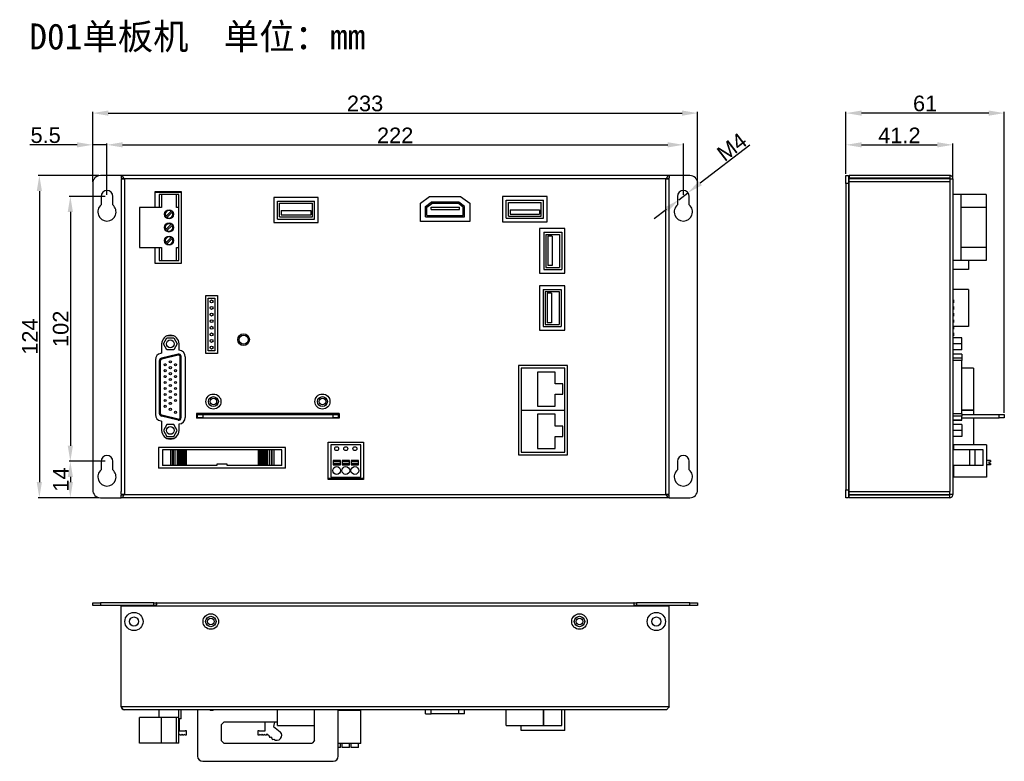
# Model space of a CAD drawing. Header units: millimetres. Extents: x 7246 to 7949, y -271 to 15.
# Tile 1 of 3: x 7246 to 7626, y -271 to 15. Entities that reach past the tile are written whole.
import ezdxf

# ---------------------------------------------------------------- set-up
doc = ezdxf.new("R2010")
doc.units = ezdxf.units.MM
doc.header["$LTSCALE"] = 3
doc.header["$PDSIZE"] = -1
doc.styles.get("Standard").update_dxf_attribs({"font": 'arial.ttf', "height": 6})
doc.dimstyles.new('ISO-25', dxfattribs={"dimtxt": 6, "dimasz": 6, "dimexe": 0.5, "dimexo": 0.625, "dimtad": 1, "dimdec": 1, "dimdsep": 46, "dimtxsty": 'Standard', "dimcen": 0, "dimclrd": 256, "dimclre": 256, "dimadec": 0, "dimazin": 0, "dimtfac": 1, "dimtdec": 1, "dimtmove": 0, "dimatfit": 3, "dimfxl": 1, "dimlwd": 30, "dimlwe": 30, "dimarcsym": 0})

# ---------------------------------------------------------------- blocks, each defined once
blk = doc.blocks.new('*D198')
at = {"lineweight": 30}
for p, q in [((7279.99, -52.41), (7279.99, -32.71)), ((7285.99, -33.21), (7495.99, -33.21)), ((7501.99, -52.41), (7501.99, -32.71))]:
    blk.add_line(p, q, dxfattribs=at)
for points in [[(7285.99, -32.21), (7285.99, -34.21), (7279.99, -33.21)], [(7495.99, -32.21), (7495.99, -34.21), (7501.99, -33.21)]]:
    blk.add_solid(points)
at = {"layer": 'Defpoints', "color": 0}
for p in [(7501.99, -33.21), (7279.99, -53.04), (7501.99, -53.04)]:
    blk.add_point(p, dxfattribs=at)
at = {"color": 0, "insert": (7390.99, -29.57), "char_height": 6, "attachment_point": 5}
blk.add_mtext('222', dxfattribs=at)
blk = doc.blocks.new('*D199')
at = {"lineweight": 30}
for p, q in [((7274.49, -47.41), (7274.49, -20.5)), ((7280.49, -21), (7501.49, -21)), ((7507.49, -47.41), (7507.49, -20.5))]:
    blk.add_line(p, q, dxfattribs=at)
for points in [[(7280.49, -20), (7280.49, -22), (7274.49, -21)], [(7501.49, -20), (7501.49, -22), (7507.49, -21)]]:
    blk.add_solid(points)
at = {"layer": 'Defpoints', "color": 0}
for p in [(7507.49, -21), (7274.49, -48.04), (7507.49, -48.04)]:
    blk.add_point(p, dxfattribs=at)
at = {"color": 0, "insert": (7379.4, -17.31), "char_height": 6, "attachment_point": 5}
blk.add_mtext('233', dxfattribs=at)
blk = doc.blocks.new('*D200')
at = {"lineweight": 30}
for p, q in [((7279.36, -53.04), (7265.39, -53.04)), ((7265.89, -59.04), (7265.89, -149.04)), ((7279.36, -155.04), (7265.39, -155.04))]:
    blk.add_line(p, q, dxfattribs=at)
for points in [[(7264.89, -59.04), (7266.89, -59.04), (7265.89, -53.04)], [(7264.89, -149.04), (7266.89, -149.04), (7265.89, -155.04)]]:
    blk.add_solid(points)
at = {"layer": 'Defpoints', "color": 0}
for p in [(7279.99, -53.04), (7265.89, -155.04), (7279.99, -155.04)]:
    blk.add_point(p, dxfattribs=at)
at = {"color": 0, "insert": (7262.21, -104.04), "char_height": 6, "attachment_point": 5, "rotation": 90}
blk.add_mtext('102', dxfattribs=at)
blk = doc.blocks.new('*D201')
at = {"lineweight": 30}
for p, q in [((7279.36, -155.04), (7265.39, -155.04)), ((7265.89, -161.04), (7265.89, -163.04)), ((7276.86, -169.04), (7265.39, -169.04))]:
    blk.add_line(p, q, dxfattribs=at)
for points in [[(7264.89, -161.04), (7266.89, -161.04), (7265.89, -155.04)], [(7264.89, -163.04), (7266.89, -163.04), (7265.89, -169.04)]]:
    blk.add_solid(points)
at = {"layer": 'Defpoints', "color": 0}
for p in [(7279.99, -155.04), (7265.89, -169.04), (7277.49, -169.04)]:
    blk.add_point(p, dxfattribs=at)
at = {"color": 0, "insert": (7262.26, -162.04), "char_height": 6, "attachment_point": 5, "rotation": 90}
blk.add_mtext('14', dxfattribs=at)
blk = doc.blocks.new('*D202')
at = {"lineweight": 30}
for p, q in [((7268.49, -33.21), (7250.27, -33.21)), ((7274.49, -47.41), (7274.49, -32.71)), ((7279.99, -33.21), (7274.49, -33.21)), ((7279.99, -52.41), (7279.99, -32.71)), ((7285.99, -33.21), (7291.99, -33.21))]:
    blk.add_line(p, q, dxfattribs=at)
for points in [[(7268.49, -32.21), (7268.49, -34.21), (7274.49, -33.21)], [(7285.99, -32.21), (7285.99, -34.21), (7279.99, -33.21)]]:
    blk.add_solid(points)
at = {"layer": 'Defpoints', "color": 0}
for p in [(7274.49, -33.21), (7274.49, -48.04), (7279.99, -53.04)]:
    blk.add_point(p, dxfattribs=at)
at = {"color": 0, "insert": (7256.38, -29.53), "char_height": 6, "attachment_point": 5}
blk.add_mtext('5.5', dxfattribs=at)
blk = doc.blocks.new('*D203')
at = {"lineweight": 30}
for p, q in [((7276.86, -45.04), (7253.45, -45.04)), ((7253.95, -51.04), (7253.95, -163.04)), ((7276.24, -169.04), (7253.45, -169.04))]:
    blk.add_line(p, q, dxfattribs=at)
for points in [[(7252.95, -51.04), (7254.95, -51.04), (7253.95, -45.04)], [(7252.95, -163.04), (7254.95, -163.04), (7253.95, -169.04)]]:
    blk.add_solid(points)
at = {"layer": 'Defpoints', "color": 0}
for p in [(7277.49, -45.04), (7253.95, -169.04), (7276.86, -169.04)]:
    blk.add_point(p, dxfattribs=at)
at = {"color": 0, "insert": (7250.32, -107.04), "char_height": 6, "attachment_point": 5, "rotation": 90}
blk.add_mtext('124', dxfattribs=at)
blk = doc.blocks.new('*D204')
at = {"lineweight": 30}
for p, q in [((7527.59, -33.28), (7508.52, -48)), ((7500.2, -54.41), (7503.77, -51.66)), ((7495.45, -58.08), (7490.7, -61.74))]:
    blk.add_line(p, q, dxfattribs=at)
for points in [[(7507.91, -47.21), (7509.13, -48.79), (7503.77, -51.66)], [(7494.84, -57.29), (7496.07, -58.87), (7500.2, -54.41)]]:
    blk.add_solid(points)
at = {"layer": 'Defpoints', "color": 0}
for p in [(7503.77, -51.66), (7500.2, -54.41)]:
    blk.add_point(p, dxfattribs=at)
at = {"color": 0, "insert": (7520.68, -34.03), "char_height": 6, "attachment_point": 5, "rotation": 37.6581}
blk.add_mtext('M4', dxfattribs=at)
blk = doc.blocks.new('*D205')
at = {"lineweight": 30}
for p, q in [((7564.61, -44.41), (7564.61, -32.71)), ((7570.61, -33.21), (7599.81, -33.21)), ((7605.81, -45.81), (7605.81, -32.71))]:
    blk.add_line(p, q, dxfattribs=at)
for points in [[(7570.61, -32.21), (7570.61, -34.21), (7564.61, -33.21)], [(7599.81, -32.21), (7599.81, -34.21), (7605.81, -33.21)]]:
    blk.add_solid(points)
at = {"layer": 'Defpoints', "color": 0}
for p in [(7605.81, -33.21), (7564.61, -45.04), (7605.81, -46.44)]:
    blk.add_point(p, dxfattribs=at)
at = {"color": 0, "insert": (7585.21, -29.57), "char_height": 6, "attachment_point": 5}
blk.add_mtext('41.2', dxfattribs=at)
blk = doc.blocks.new('*D206')
at = {"lineweight": 30}
for p, q in [((7564.61, -44.41), (7564.61, -20.5)), ((7619.61, -21), (7570.61, -21)), ((7625.61, -136.41), (7625.61, -20.5))]:
    blk.add_line(p, q, dxfattribs=at)
for points in [[(7570.61, -20), (7570.61, -22), (7564.61, -21)], [(7619.61, -20), (7619.61, -22), (7625.61, -21)]]:
    blk.add_solid(points)
at = {"layer": 'Defpoints', "color": 0}
for p in [(7564.61, -21), (7564.61, -45.04), (7625.61, -137.04)]:
    blk.add_point(p, dxfattribs=at)
at = {"color": 0, "insert": (7595.11, -17.31), "char_height": 6, "attachment_point": 5}
blk.add_mtext('61', dxfattribs=at)

msp = doc.modelspace()

# ---------------------------------------------------------------- linework, layer by layer
at = {"color": 7, "linetype": 'Continuous', "lineweight": 25}
for p, q in [((7285.49, -45.04), (7277.49, -45.04)), ((7285.49, -45.04), (7285.49, -46.04)), ((7496.49, -45.04), (7285.49, -45.04)), ((7504.49, -45.04), (7496.49, -45.04)), ((7496.49, -45.04), (7496.49, -46.04)), ((7564.61, -45.04), (7565.61, -45.04)), ((7564.61, -48.04), (7564.61, -45.04)), ((7565.61, -45.04), (7565.61, -48.04)), ((7565.81, -45.04), (7565.81, -46.04)), ((7604.61, -45.04), (7565.81, -45.04)), ((7604.61, -45.04), (7604.61, -46.04)), ((7274.49, -48.04), (7274.49, -166.04)), ((7286.69, -46.24), (7285.49, -46.04)), ((7285.49, -46.24), (7285.49, -47.44)), ((7285.49, -46.24), (7286.69, -46.24)), ((7285.49, -47.44), (7285.49, -166.64)), ((7286.69, -46.24), (7286.69, -167.84)), ((7495.29, -46.24), (7286.69, -46.24)), ((7496.49, -46.04), (7495.29, -46.24)), ((7495.29, -167.84), (7495.29, -46.24)), ((7495.29, -46.24), (7496.49, -46.24)), ((7496.49, -47.44), (7496.49, -46.24)), ((7496.49, -166.64), (7496.49, -47.44)), ((7507.49, -166.04), (7507.49, -48.04)), ((7565.61, -48.04), (7564.61, -48.04)), ((7564.61, -48.04), (7564.61, -166.04)), ((7565.61, -48.04), (7565.61, -166.04)), ((7604.61, -46.04), (7565.81, -46.04)), ((7565.81, -47.44), (7565.81, -46.24)), ((7604.61, -46.24), (7565.81, -46.24)), ((7604.61, -47.44), (7565.81, -47.44)), ((7565.81, -166.64), (7565.81, -47.44)), ((7604.81, -46.24), (7604.61, -46.04)), ((7604.61, -46.24), (7604.61, -47.44)), ((7604.61, -46.24), (7605.81, -46.24)), ((7604.61, -47.44), (7604.61, -166.64)), ((7605.81, -46.24), (7605.81, -167.84)), ((7277.74, -53.04), (7277.74, -56.36)), ((7282.24, -56.36), (7282.24, -53.04)), ((7308.7, -51.32), (7298.4, -51.32)), ((7298.4, -51.32), (7298.4, -57.32)), ((7308.7, -51.54), (7298.4, -51.54)), ((7300.1, -52.29), (7300.1, -57.32)), ((7307.7, -52.29), (7300.1, -52.29)), ((7301.03, -52.32), (7301.03, -57.32)), ((7306.78, -52.32), (7301.03, -52.32)), ((7306.78, -57.32), (7306.78, -52.32)), ((7307.7, -57.32), (7307.7, -52.29)), ((7308.7, -78.72), (7308.7, -51.32)), ((7400.7, -55.65), (7404.25, -53.07)), ((7404.25, -53.07), (7416.15, -53.07)), ((7416.15, -53.07), (7419.7, -55.65)), ((7499.74, -53.04), (7499.74, -56.36)), ((7504.24, -56.36), (7504.24, -53.04)), ((7608.81, -52.29), (7605.81, -52.29)), ((7608.81, -52.29), (7608.81, -57.32)), ((7618.61, -52.32), (7608.81, -52.32)), ((7618.61, -52.32), (7618.61, -57.32)), ((7344.25, -53.46), (7344.25, -63.16)), ((7361.35, -53.46), (7344.25, -53.46)), ((7345.65, -61.76), (7345.65, -54.86)), ((7345.65, -54.86), (7359.95, -54.86)), ((7346.45, -55.66), (7359.15, -55.66)), ((7346.45, -60.96), (7346.45, -55.66)), ((7359.15, -60.96), (7359.15, -55.66)), ((7359.95, -61.76), (7359.95, -54.86)), ((7361.35, -63.16), (7361.35, -53.46)), ((7400.7, -62.67), (7400.7, -55.65)), ((7402.7, -56.92), (7404.9, -55.32)), ((7403.2, -57.17), (7405.06, -55.82)), ((7415.5, -55.32), (7404.9, -55.32)), ((7415.34, -55.82), (7405.06, -55.82)), ((7417.2, -57.17), (7415.34, -55.82)), ((7417.7, -56.92), (7415.5, -55.32)), ((7419.7, -55.65), (7419.7, -62.67)), ((7449.49, -53.16), (7432.39, -53.16)), ((7432.39, -53.16), (7432.39, -62.86)), ((7433.79, -61.46), (7433.79, -54.56)), ((7433.79, -54.56), (7448.09, -54.56)), ((7434.59, -55.36), (7447.29, -55.36)), ((7434.59, -60.66), (7434.59, -55.36)), ((7447.29, -60.66), (7447.29, -55.36)), ((7448.09, -61.46), (7448.09, -54.56)), ((7449.49, -62.86), (7449.49, -53.16)), ((7301.03, -57.32), (7292.5, -57.32)), ((7292.5, -57.32), (7292.5, -72.72)), ((7304.71, -58.73), (7302.7, -60.74)), ((7303.09, -61.13), (7305.1, -59.12)), ((7307.7, -57.32), (7306.78, -57.32)), ((7307.7, -72.72), (7307.7, -57.32)), ((7347.14, -58.49), (7347.14, -60.21)), ((7347.14, -58.49), (7358.46, -58.49)), ((7347.14, -60.21), (7358.46, -60.21)), ((7358.46, -58.49), (7358.46, -60.21)), ((7402.7, -60.92), (7402.7, -56.92)), ((7403.2, -60.42), (7403.2, -57.17)), ((7403.2, -60.42), (7417.2, -60.42)), ((7404.9, -57.24), (7415.76, -57.24)), ((7404.9, -58.15), (7404.9, -57.24)), ((7404.9, -58.15), (7415.76, -58.15)), ((7415.76, -58.15), (7415.76, -57.24)), ((7417.2, -60.42), (7417.2, -57.17)), ((7417.7, -60.92), (7417.7, -56.92)), ((7434.59, -60.66), (7447.29, -60.66)), ((7435.28, -58.19), (7435.28, -59.91)), ((7435.28, -58.19), (7446.6, -58.19)), ((7435.28, -59.91), (7446.6, -59.91)), ((7446.6, -58.19), (7446.6, -59.91)), ((7618.61, -57.32), (7608.81, -57.32)), ((7608.81, -57.32), (7608.81, -72.72)), ((7618.61, -57.32), (7618.61, -72.72)), ((7304.71, -63.81), (7302.7, -65.82)), ((7303.09, -66.21), (7305.1, -64.2)), ((7344.25, -63.16), (7361.35, -63.16)), ((7345.65, -61.76), (7359.95, -61.76)), ((7346.45, -60.96), (7359.15, -60.96)), ((7419.7, -62.67), (7400.7, -62.67)), ((7402.7, -60.92), (7417.7, -60.92)), ((7432.39, -62.86), (7449.49, -62.86)), ((7433.79, -61.46), (7448.09, -61.46)), ((7456.3, -65.48), (7446.6, -65.48)), ((7446.6, -65.48), (7446.6, -82.58)), ((7448.25, -66.88), (7455.15, -66.88)), ((7448.25, -66.88), (7448.25, -81.18)), ((7449.05, -67.68), (7454.35, -67.68)), ((7449.05, -67.68), (7449.05, -80.38)), ((7454.35, -67.68), (7454.35, -80.38)), ((7455.15, -66.88), (7455.15, -81.18)), ((7456.3, -82.58), (7456.3, -65.48)), ((7304.71, -68.89), (7302.7, -70.9)), ((7303.09, -71.29), (7305.1, -69.28)), ((7449.8, -68.37), (7449.8, -79.7)), ((7451.52, -68.37), (7449.8, -68.37)), ((7451.52, -68.37), (7451.52, -79.7)), ((7292.5, -72.72), (7301.03, -72.72)), ((7298.4, -72.72), (7298.4, -78.72)), ((7300.1, -72.72), (7300.1, -77.74)), ((7301.03, -72.72), (7301.03, -77.72)), ((7306.78, -72.72), (7307.7, -72.72)), ((7306.78, -77.72), (7306.78, -72.72)), ((7307.7, -77.74), (7307.7, -72.72)), ((7618.61, -72.72), (7608.81, -72.72)), ((7608.81, -72.72), (7608.81, -77.74)), ((7618.61, -72.72), (7618.61, -77.72)), ((7298.4, -78.72), (7308.7, -78.72)), ((7300.1, -77.74), (7307.7, -77.74)), ((7301.03, -77.72), (7306.78, -77.72)), ((7608.81, -77.74), (7605.81, -77.74)), ((7618.61, -77.72), (7608.81, -77.72)), ((7611.81, -77.72), (7611.81, -81.18)), ((7446.6, -82.58), (7456.3, -82.58)), ((7448.25, -81.18), (7455.15, -81.18)), ((7449.05, -80.38), (7454.35, -80.38)), ((7451.52, -79.7), (7449.8, -79.7)), ((7611.81, -81.18), (7605.81, -81.18)), ((7456.3, -87.46), (7446.6, -87.46)), ((7446.6, -87.46), (7446.6, -104.56)), ((7448, -88.86), (7448, -103.16)), ((7448, -88.86), (7454.9, -88.86)), ((7448.8, -89.66), (7454.1, -89.66)), ((7448.8, -89.66), (7448.8, -102.36)), ((7451.27, -90.34), (7449.55, -90.34)), ((7449.55, -90.34), (7449.55, -101.67)), ((7451.27, -90.34), (7451.27, -101.67)), ((7454.1, -89.66), (7454.1, -102.36)), ((7454.9, -88.86), (7454.9, -103.16)), ((7456.3, -104.56), (7456.3, -87.46)), ((7611.81, -88.86), (7605.81, -88.86)), ((7611.81, -88.86), (7611.81, -103.16)), ((7318.02, -91.2), (7322.56, -91.2)), ((7318.02, -113.52), (7318.02, -91.2)), ((7319.02, -92.2), (7321.56, -92.2)), ((7319.02, -112.52), (7319.02, -92.2)), ((7321.56, -92.2), (7321.56, -112.52)), ((7322.56, -91.2), (7322.56, -113.52)), ((7606.01, -92.91), (7605.81, -92.91)), ((7605.81, -94.02), (7606.01, -94.02)), ((7606.01, -92.91), (7606.01, -94.02)), ((7606.01, -95.45), (7605.81, -95.45)), ((7605.81, -96.56), (7606.01, -96.56)), ((7606.01, -97.99), (7605.81, -97.99)), ((7606.01, -95.45), (7606.01, -96.56)), ((7606.01, -97.99), (7606.01, -99.1)), ((7448.8, -102.36), (7454.1, -102.36)), ((7451.27, -101.67), (7449.55, -101.67)), ((7605.81, -99.1), (7606.01, -99.1)), ((7606.01, -100.53), (7605.81, -100.53)), ((7605.81, -101.64), (7606.01, -101.64)), ((7606.01, -100.53), (7606.01, -101.64)), ((7446.6, -104.56), (7456.3, -104.56)), ((7448, -103.16), (7454.9, -103.16)), ((7606.01, -103.07), (7605.81, -103.07)), ((7605.81, -104.18), (7606.01, -104.18)), ((7606.01, -105.61), (7605.81, -105.61)), ((7606.01, -103.07), (7606.01, -104.18)), ((7611.81, -103.16), (7606.01, -103.16)), ((7606.01, -105.61), (7606.01, -106.72)), ((7301.06, -109.83), (7301.06, -113.42)), ((7301.76, -109.83), (7303.09, -107.53)), ((7303.09, -112.12), (7301.76, -109.83)), ((7303.09, -107.53), (7305.74, -107.53)), ((7305.72, -106.74), (7303.11, -106.74)), ((7305.74, -107.53), (7307.06, -109.82)), ((7307.06, -109.82), (7305.74, -112.12)), ((7307.76, -112.31), (7307.76, -109.83)), ((7605.81, -106.72), (7606.01, -106.72)), ((7609.31, -107.53), (7605.81, -107.53)), ((7609.31, -107.53), (7605.81, -107.53)), ((7609.31, -109.83), (7605.81, -109.83)), ((7609.31, -109.83), (7609.31, -107.53)), ((7609.31, -107.53), (7609.31, -107.53)), ((7609.31, -112.12), (7609.31, -109.83)), ((7301.06, -113.42), (7300.73, -113.47)), ((7305.74, -112.12), (7303.09, -112.12)), ((7322.56, -113.52), (7318.02, -113.52)), ((7321.56, -112.52), (7319.02, -112.52)), ((7609.31, -112.12), (7605.81, -112.12)), ((7609.31, -113.75), (7605.81, -113.75)), ((7609.31, -113.75), (7609.31, -113.78)), ((7298.66, -115.94), (7298.66, -137.03)), ((7300.23, -136.7), (7300.23, -116.27)), ((7300.63, -136.7), (7300.63, -116.27)), ((7307.36, -113.78), (7301, -115.3)), ((7307.45, -114.17), (7301.09, -115.69)), ((7308.19, -138.22), (7308.19, -114.75)), ((7308.59, -138.22), (7308.59, -114.75)), ((7310.16, -114.81), (7310.16, -138.16)), ((7609.31, -113.78), (7609.31, -115.3)), ((7609.31, -115.3), (7609.31, -116.27)), ((7609.31, -136.7), (7609.31, -116.27)), ((7457.38, -118.2), (7438.48, -118.2)), ((7438.48, -118.2), (7438.48, -152.56)), ((7439.48, -119.2), (7439.48, -135.3)), ((7456.38, -119.2), (7439.48, -119.2)), ((7452.68, -120.7), (7445.86, -120.7)), ((7445.86, -120.7), (7445.86, -133.8)), ((7452.68, -125.25), (7452.68, -120.7)), ((7456.38, -135.3), (7456.38, -119.2)), ((7457.38, -152.56), (7457.38, -118.2)), ((7613.81, -119.2), (7609.31, -119.2)), ((7613.81, -119.2), (7613.81, -135.3)), ((7455.58, -125.25), (7452.68, -125.25)), ((7455.58, -129.25), (7455.58, -125.25)), ((7452.68, -129.25), (7455.58, -129.25)), ((7452.68, -133.8), (7452.68, -129.25)), ((7439.48, -135.3), (7456.38, -135.3)), ((7439.48, -135.45), (7439.48, -151.55)), ((7456.38, -135.45), (7439.48, -135.45)), ((7445.86, -133.8), (7452.68, -133.8)), ((7456.38, -151.55), (7456.38, -135.45)), ((7613.81, -135.3), (7609.31, -135.3)), ((7613.81, -135.45), (7609.31, -135.45)), ((7613.81, -135.45), (7613.81, -137.04)), ((7300.73, -139.5), (7301.06, -139.55)), ((7307.36, -139.19), (7301, -137.67)), ((7301.06, -139.55), (7301.06, -143.15)), ((7307.45, -138.8), (7301.09, -137.28)), ((7369.49, -136.64), (7314.49, -136.64)), ((7314.49, -136.64), (7314.49, -138.44)), ((7369.49, -138.44), (7314.49, -138.44)), ((7314.89, -136.84), (7314.89, -136.64)), ((7314.89, -136.84), (7314.89, -137.04)), ((7369.09, -136.84), (7314.89, -136.84)), ((7314.89, -138.24), (7314.89, -137.04)), ((7314.89, -137.04), (7316.89, -137.04)), ((7316.89, -138.24), (7314.89, -138.24)), ((7316.89, -137.04), (7316.89, -138.24)), ((7316.89, -137.04), (7367.09, -137.04)), ((7316.89, -138.24), (7367.09, -138.24)), ((7367.09, -138.24), (7367.09, -137.04)), ((7367.09, -137.04), (7369.09, -137.04)), ((7369.09, -138.24), (7367.09, -138.24)), ((7369.09, -136.64), (7369.09, -136.84)), ((7369.09, -137.04), (7369.09, -136.84)), ((7369.09, -137.04), (7369.09, -138.24)), ((7369.49, -136.64), (7369.49, -138.44)), ((7452.68, -136.95), (7445.86, -136.95)), ((7445.86, -136.95), (7445.86, -150.05)), ((7452.68, -141.5), (7452.68, -136.95)), ((7605.81, -139.22), (7609.31, -139.22)), ((7609.31, -136.7), (7609.31, -137.67)), ((7609.31, -137.04), (7623.61, -137.04)), ((7609.31, -139.19), (7609.31, -137.67)), ((7609.31, -138.24), (7623.61, -138.24)), ((7609.31, -139.19), (7609.31, -139.22)), ((7613.81, -138.24), (7613.81, -148.68)), ((7623.61, -138.24), (7623.61, -137.04)), ((7623.61, -137.04), (7625.61, -137.04)), ((7625.61, -138.24), (7623.61, -138.24)), ((7625.61, -137.04), (7625.61, -138.24)), ((7303.09, -140.85), (7301.76, -143.14)), ((7301.76, -143.14), (7303.09, -145.44)), ((7305.74, -140.85), (7303.09, -140.85)), ((7307.06, -143.15), (7305.74, -140.85)), ((7305.74, -145.44), (7307.06, -143.15)), ((7307.76, -143.15), (7307.76, -140.66)), ((7455.58, -141.5), (7452.68, -141.5)), ((7455.58, -145.5), (7455.58, -141.5)), ((7609.31, -140.85), (7605.81, -140.85)), ((7609.31, -143.14), (7605.81, -143.14)), ((7609.31, -140.85), (7609.31, -143.14)), ((7609.31, -143.14), (7609.31, -145.44)), ((7303.09, -145.44), (7305.74, -145.44)), ((7303.11, -146.23), (7305.72, -146.23)), ((7365.18, -162.08), (7365.18, -147.68)), ((7365.18, -147.68), (7378.78, -147.68)), ((7378.78, -147.68), (7378.78, -162.08)), ((7452.68, -150.05), (7452.68, -145.5)), ((7452.68, -145.5), (7455.58, -145.5)), ((7609.31, -145.44), (7605.81, -145.44)), ((7609.31, -145.44), (7605.81, -145.44)), ((7609.31, -145.44), (7609.31, -145.44)), ((7348.81, -149.66), (7299.89, -149.66)), ((7299.89, -149.66), (7299.89, -157.66)), ((7301.39, -150.66), (7301.39, -156.66)), ((7304.45, -150.66), (7301.39, -150.66)), ((7304.45, -150.66), (7304.45, -156.66)), ((7305.25, -150.66), (7304.45, -150.66)), ((7305.25, -156.66), (7305.25, -150.66)), ((7305.52, -150.66), (7305.25, -150.66)), ((7305.52, -150.66), (7305.52, -156.66)), ((7306.25, -150.66), (7305.52, -150.66)), ((7306.99, -150.66), (7306.23, -150.66)), ((7306.25, -156.66), (7306.25, -150.66)), ((7306.99, -150.66), (7306.99, -156.66)), ((7307.17, -150.66), (7306.99, -150.66)), ((7307.17, -150.66), (7307.17, -156.66)), ((7307.42, -150.66), (7307.17, -150.66)), ((7307.42, -150.66), (7307.42, -156.66)), ((7307.72, -150.66), (7307.42, -150.66)), ((7307.72, -150.66), (7307.72, -156.66)), ((7308.04, -150.66), (7307.72, -150.66)), ((7308.04, -150.66), (7308.04, -156.66)), ((7308.38, -150.66), (7308.04, -150.66)), ((7308.38, -150.66), (7308.38, -156.66)), ((7308.63, -150.66), (7308.38, -150.66)), ((7308.63, -150.66), (7308.63, -156.66)), ((7308.97, -150.66), (7308.63, -150.66)), ((7308.97, -150.66), (7308.97, -156.66)), ((7309.26, -150.66), (7308.97, -150.66)), ((7309.26, -150.66), (7309.26, -156.66)), ((7309.55, -150.66), (7309.26, -150.66)), ((7309.55, -150.66), (7309.55, -156.66)), ((7309.75, -150.66), (7309.55, -150.66)), ((7309.75, -150.66), (7309.75, -156.66)), ((7310.11, -150.66), (7309.75, -150.66)), ((7310.11, -150.66), (7310.11, -156.66)), ((7310.45, -150.66), (7310.11, -150.66)), ((7310.45, -150.66), (7310.45, -156.66)), ((7338.25, -150.66), (7310.45, -150.66)), ((7338.25, -150.66), (7338.25, -156.66)), ((7338.59, -150.66), (7338.25, -150.66)), ((7338.59, -150.66), (7338.59, -156.66)), ((7338.95, -150.66), (7338.59, -150.66)), ((7338.95, -150.66), (7338.95, -156.66)), ((7339.15, -150.66), (7338.95, -150.66)), ((7339.15, -150.66), (7339.15, -156.66)), ((7339.44, -150.66), (7339.15, -150.66)), ((7339.44, -150.66), (7339.44, -156.66)), ((7339.73, -150.66), (7339.44, -150.66)), ((7339.73, -150.66), (7339.73, -156.66)), ((7340.07, -150.66), (7339.73, -150.66)), ((7340.07, -150.66), (7340.07, -156.66)), ((7340.32, -150.66), (7340.07, -150.66)), ((7340.32, -150.66), (7340.32, -156.66)), ((7340.66, -150.66), (7340.32, -150.66)), ((7340.66, -150.66), (7340.66, -156.66)), ((7340.98, -150.66), (7340.66, -150.66)), ((7340.98, -150.66), (7340.98, -156.66)), ((7341.28, -150.66), (7340.98, -150.66)), ((7341.28, -150.66), (7341.28, -156.66)), ((7341.53, -150.66), (7341.28, -150.66)), ((7341.53, -150.66), (7341.53, -156.66)), ((7341.71, -150.66), (7341.53, -150.66)), ((7341.71, -150.66), (7341.71, -156.66)), ((7342.47, -150.66), (7341.71, -150.66)), ((7342.45, -150.66), (7342.45, -156.66)), ((7343.18, -150.66), (7342.45, -150.66)), ((7343.18, -150.66), (7343.18, -156.66)), ((7343.45, -150.66), (7343.18, -150.66)), ((7343.45, -150.66), (7343.45, -156.66)), ((7344.25, -150.66), (7343.45, -150.66)), ((7344.25, -150.66), (7344.25, -156.66)), ((7347.31, -150.66), (7344.25, -150.66)), ((7347.31, -156.66), (7347.31, -150.66)), ((7348.81, -157.66), (7348.81, -149.66)), ((7377.78, -148.68), (7366.18, -148.68)), ((7366.18, -148.68), (7366.18, -161.08)), ((7377.78, -161.08), (7377.78, -148.68)), ((7439.48, -151.55), (7456.38, -151.55)), ((7445.86, -150.05), (7452.68, -150.05)), ((7606.01, -150.06), (7605.81, -150.06)), ((7606.01, -150.21), (7605.81, -150.21)), ((7612.25, -150.66), (7605.81, -150.66)), ((7618.81, -148.68), (7606.01, -148.68)), ((7606.01, -148.68), (7606.01, -150.66)), ((7606.01, -150.06), (7606.01, -150.66)), ((7606.01, -150.21), (7606.01, -150.66)), ((7612.25, -150.66), (7612.25, -156.66)), ((7614.26, -150.66), (7612.25, -150.66)), ((7614.26, -150.66), (7614.26, -156.66)), ((7617.51, -150.66), (7614.26, -150.66)), ((7617.51, -156.66), (7617.51, -150.66)), ((7618.81, -148.68), (7618.81, -161.08)), ((7277.74, -155.04), (7277.74, -158.36)), ((7282.24, -158.36), (7282.24, -155.04)), ((7367.08, -154.73), (7367.08, -155.28)), ((7369.88, -154.73), (7367.08, -154.73)), ((7369.88, -155.28), (7367.08, -155.28)), ((7367.08, -155.28), (7367.08, -155.88)), ((7369.88, -155.28), (7369.88, -154.73)), ((7369.88, -155.88), (7369.88, -155.28)), ((7373.38, -154.73), (7370.58, -154.73)), ((7370.58, -154.73), (7370.58, -155.28)), ((7373.38, -155.28), (7370.58, -155.28)), ((7370.58, -155.28), (7370.58, -155.88)), ((7373.38, -155.28), (7373.38, -154.73)), ((7373.38, -155.88), (7373.38, -155.28)), ((7376.88, -154.73), (7374.08, -154.73)), ((7374.08, -154.73), (7374.08, -155.28)), ((7376.88, -155.28), (7374.08, -155.28)), ((7374.08, -155.28), (7374.08, -155.88)), ((7376.88, -155.28), (7376.88, -154.73)), ((7376.88, -155.88), (7376.88, -155.28)), ((7438.48, -152.56), (7457.38, -152.56)), ((7499.74, -155.04), (7499.74, -158.36)), ((7504.24, -158.36), (7504.24, -155.04)), ((7620.26, -154.73), (7618.81, -154.73)), ((7619.66, -155.28), (7620.26, -155.28)), ((7619.66, -155.28), (7619.66, -155.88)), ((7620.26, -154.73), (7620.26, -155.28)), ((7348.81, -157.66), (7299.89, -157.66)), ((7304.45, -156.66), (7301.39, -156.66)), ((7305.25, -156.66), (7304.45, -156.66)), ((7305.52, -156.66), (7305.25, -156.66)), ((7306.25, -156.66), (7305.52, -156.66)), ((7306.99, -156.66), (7306.23, -156.66)), ((7307.17, -156.66), (7306.99, -156.66)), ((7307.42, -156.66), (7307.17, -156.66)), ((7307.72, -156.66), (7307.42, -156.66)), ((7308.04, -156.66), (7307.72, -156.66)), ((7308.38, -156.66), (7308.04, -156.66)), ((7308.63, -156.66), (7308.38, -156.66)), ((7308.97, -156.66), (7308.63, -156.66)), ((7309.26, -156.66), (7308.97, -156.66)), ((7309.55, -156.66), (7309.26, -156.66)), ((7309.75, -156.66), (7309.55, -156.66)), ((7310.11, -156.66), (7309.75, -156.66)), ((7310.45, -156.66), (7310.11, -156.66)), ((7322.35, -156.66), (7310.45, -156.66)), ((7326.35, -156.16), (7322.35, -156.16)), ((7322.35, -156.16), (7322.35, -156.66)), ((7326.35, -156.66), (7326.35, -156.16)), ((7338.25, -156.66), (7326.35, -156.66)), ((7338.59, -156.66), (7338.25, -156.66)), ((7338.95, -156.66), (7338.59, -156.66)), ((7339.15, -156.66), (7338.95, -156.66)), ((7339.44, -156.66), (7339.15, -156.66)), ((7339.73, -156.66), (7339.44, -156.66)), ((7340.07, -156.66), (7339.73, -156.66)), ((7340.32, -156.66), (7340.07, -156.66)), ((7340.66, -156.66), (7340.32, -156.66)), ((7340.98, -156.66), (7340.66, -156.66)), ((7341.28, -156.66), (7340.98, -156.66)), ((7341.53, -156.66), (7341.28, -156.66)), ((7341.71, -156.66), (7341.53, -156.66)), ((7342.47, -156.66), (7341.71, -156.66)), ((7343.18, -156.66), (7342.45, -156.66)), ((7343.45, -156.66), (7343.18, -156.66)), ((7344.25, -156.66), (7343.45, -156.66)), ((7347.31, -156.66), (7344.25, -156.66)), ((7367.08, -155.88), (7367.08, -156.43)), ((7367.08, -155.88), (7369.88, -155.88)), ((7367.08, -156.43), (7369.88, -156.43)), ((7369.88, -156.43), (7369.88, -155.88)), ((7370.58, -155.88), (7373.38, -155.88)), ((7370.58, -155.88), (7370.58, -156.43)), ((7370.58, -156.43), (7373.38, -156.43)), ((7373.38, -156.43), (7373.38, -155.88)), ((7374.08, -155.88), (7376.88, -155.88)), ((7374.08, -155.88), (7374.08, -156.43)), ((7374.08, -156.43), (7376.88, -156.43)), ((7376.88, -156.43), (7376.88, -155.88)), ((7612.25, -156.66), (7605.81, -156.66)), ((7606.01, -157.21), (7605.81, -157.21)), ((7606.01, -157.26), (7605.81, -157.26)), ((7606.01, -156.66), (7606.01, -157.26)), ((7606.01, -156.66), (7606.01, -161.08)), ((7606.01, -156.66), (7606.01, -157.21)), ((7614.26, -156.66), (7612.25, -156.66)), ((7617.51, -156.66), (7614.26, -156.66)), ((7620.26, -156.43), (7618.81, -156.43)), ((7619.66, -155.88), (7620.26, -155.88)), ((7620.26, -155.88), (7620.26, -156.43)), ((7365.18, -161.54), (7378.78, -161.54)), ((7378.78, -162.08), (7365.18, -162.08)), ((7366.18, -161.08), (7377.78, -161.08)), ((7618.81, -161.08), (7606.01, -161.08)), ((7285.49, -167.84), (7285.49, -166.64)), ((7496.49, -167.84), (7496.49, -166.64)), ((7564.61, -166.04), (7565.61, -166.04)), ((7564.61, -169.04), (7564.61, -166.04)), ((7565.61, -166.04), (7565.61, -169.04)), ((7565.81, -166.64), (7604.61, -166.64)), ((7565.81, -167.84), (7565.81, -166.64)), ((7604.61, -167.84), (7604.61, -166.64)), ((7277.49, -169.04), (7285.49, -169.04)), ((7286.69, -167.84), (7285.49, -167.84)), ((7285.49, -168.04), (7286.69, -167.84)), ((7285.49, -169.04), (7285.49, -168.04)), ((7496.49, -169.04), (7285.49, -169.04)), ((7286.69, -167.84), (7495.29, -167.84)), ((7495.29, -167.84), (7496.49, -168.04)), ((7496.49, -167.84), (7495.29, -167.84)), ((7496.49, -169.04), (7496.49, -168.04)), ((7496.49, -169.04), (7504.49, -169.04)), ((7565.61, -169.04), (7564.61, -169.04)), ((7565.81, -167.84), (7604.61, -167.84)), ((7565.81, -169.04), (7565.81, -168.04)), ((7604.61, -168.04), (7565.81, -168.04)), ((7604.61, -169.04), (7565.81, -169.04)), ((7604.61, -168.04), (7604.81, -167.84)), ((7605.81, -167.84), (7604.61, -167.84)), ((7604.61, -169.04), (7604.61, -168.04)), ((7274.49, -210.51), (7274.49, -209.51)), ((7274.49, -209.51), (7277.49, -209.51)), ((7277.49, -210.51), (7274.49, -210.51)), ((7277.49, -209.51), (7277.49, -210.51)), ((7297.99, -209.51), (7277.49, -209.51)), ((7297.99, -210.51), (7277.49, -210.51)), ((7285.49, -249.51), (7285.49, -210.71)), ((7285.49, -210.71), (7496.49, -210.71)), ((7297.99, -210.51), (7297.99, -209.51)), ((7297.99, -209.51), (7298.99, -209.51)), ((7298.99, -210.51), (7297.99, -210.51)), ((7298.99, -209.51), (7298.99, -210.51)), ((7299.09, -209.51), (7298.99, -209.51)), ((7299.09, -210.51), (7298.99, -210.51)), ((7299.09, -209.51), (7482.89, -209.51)), ((7299.09, -209.51), (7299.09, -210.23)), ((7299.09, -210.71), (7299.09, -210.23)), ((7482.89, -209.51), (7482.89, -210.23)), ((7482.99, -209.51), (7482.89, -209.51)), ((7482.89, -210.23), (7482.89, -210.71)), ((7482.99, -210.51), (7482.89, -210.51)), ((7482.99, -210.51), (7482.99, -209.51)), ((7482.99, -209.51), (7483.99, -209.51)), ((7483.99, -210.51), (7482.99, -210.51)), ((7483.99, -209.51), (7483.99, -210.51)), ((7504.49, -209.51), (7483.99, -209.51)), ((7504.49, -210.51), (7483.99, -210.51)), ((7496.49, -249.51), (7496.49, -210.71)), ((7504.49, -210.51), (7504.49, -209.51)), ((7504.49, -209.51), (7507.49, -209.51)), ((7507.49, -210.51), (7504.49, -210.51)), ((7507.49, -209.51), (7507.49, -210.51)), ((7496.49, -249.51), (7285.49, -249.51)), ((7495.29, -250.71), (7286.69, -250.71)), ((7292.5, -263.51), (7292.5, -253.71)), ((7300.1, -253.71), (7292.5, -253.71)), ((7300.1, -253.71), (7300.1, -250.71)), ((7307.7, -253.71), (7300.1, -253.71)), ((7301.03, -263.51), (7301.03, -253.71)), ((7306.78, -263.51), (7306.78, -253.71)), ((7307.7, -253.71), (7307.7, -250.71)), ((7307.7, -263.51), (7307.7, -253.71)), ((7308.59, -254.21), (7308.59, -250.71)), ((7314.89, -250.71), (7314.89, -268.51)), ((7319.73, -250.71), (7319.73, -250.91)), ((7320.84, -250.91), (7319.73, -250.91)), ((7320.84, -250.91), (7320.84, -250.71)), ((7345.65, -256.71), (7345.65, -250.71)), ((7359.95, -256.71), (7359.95, -250.71)), ((7369.09, -268.51), (7369.09, -250.71)), ((7377.78, -250.91), (7369.09, -250.91)), ((7377.78, -250.91), (7377.78, -250.71)), ((7377.78, -263.71), (7377.78, -250.91)), ((7402.7, -252.21), (7402.7, -250.71)), ((7402.7, -252.21), (7404.9, -252.21)), ((7404.9, -252.21), (7404.9, -250.71)), ((7415.5, -252.21), (7404.9, -252.21)), ((7415.5, -252.21), (7415.5, -250.71)), ((7417.7, -252.21), (7415.5, -252.21)), ((7417.7, -252.21), (7417.7, -250.71)), ((7433.79, -256.71), (7433.79, -250.71)), ((7448.09, -256.71), (7448.09, -250.71)), ((7448.25, -256.71), (7448.25, -250.71)), ((7455.15, -256.71), (7455.15, -250.71)), ((7456.38, -258.71), (7456.38, -250.71)), ((7308.59, -254.21), (7307.7, -254.21)), ((7307.75, -254.21), (7307.75, -258.83)), ((7323.99, -256.51), (7324.99, -255.51)), ((7323.99, -256.51), (7323.99, -262.51)), ((7345.65, -255.51), (7324.99, -255.51)), ((7340.95, -258.83), (7340.95, -255.51)), ((7344.55, -255.51), (7344.2, -257.15)), ((7344.2, -257.15), (7346.76, -259.16)), ((7345.65, -256.71), (7359.95, -256.71)), ((7359.95, -256.48), (7359.99, -256.51)), ((7359.99, -262.51), (7359.99, -256.51)), ((7433.79, -256.71), (7448.09, -256.71)), ((7439.48, -258.71), (7439.48, -256.71)), ((7448.09, -256.71), (7448.25, -256.71)), ((7448.25, -256.71), (7455.15, -256.71)), ((7307.72, -260.41), (7307.7, -260.41)), ((7308.04, -260.14), (7307.72, -260.41)), ((7307.75, -258.83), (7310.06, -258.83)), ((7308.38, -260.44), (7308.04, -260.14)), ((7308.63, -260.44), (7308.38, -260.44)), ((7308.97, -260.13), (7308.63, -260.44)), ((7309.26, -260.45), (7308.97, -260.13)), ((7309.55, -260.45), (7309.26, -260.45)), ((7309.75, -260.15), (7309.55, -260.45)), ((7310.11, -260.46), (7309.75, -260.15)), ((7310.06, -258.83), (7310.25, -258.67)), ((7310.45, -260.46), (7310.11, -260.46)), ((7310.25, -258.67), (7310.45, -258.67)), ((7310.45, -258.67), (7310.45, -260.46)), ((7338.25, -260.46), (7338.25, -258.67)), ((7338.25, -258.67), (7338.45, -258.67)), ((7338.59, -260.46), (7338.25, -260.46)), ((7338.45, -258.67), (7338.64, -258.83)), ((7338.95, -260.15), (7338.59, -260.46)), ((7338.64, -258.83), (7340.95, -258.83)), ((7339.15, -260.45), (7338.95, -260.15)), ((7339.44, -260.45), (7339.15, -260.45)), ((7339.73, -260.13), (7339.44, -260.45)), ((7340.07, -260.44), (7339.73, -260.13)), ((7340.32, -260.44), (7340.07, -260.44)), ((7340.66, -260.14), (7340.32, -260.44)), ((7340.98, -260.41), (7340.66, -260.14)), ((7341.28, -260.41), (7340.98, -260.41)), ((7341.53, -260.1), (7341.28, -260.41)), ((7341.71, -260.1), (7341.53, -260.1)), ((7456.38, -258.71), (7439.48, -258.71)), ((7301.03, -263.51), (7292.5, -263.51)), ((7306.78, -263.51), (7301.03, -263.51)), ((7307.7, -263.51), (7306.78, -263.51)), ((7324.99, -263.51), (7323.99, -262.51)), ((7324.99, -263.51), (7358.99, -263.51)), ((7359.99, -262.51), (7358.99, -263.51)), ((7377.78, -263.71), (7369.09, -263.71)), ((7369.88, -265.16), (7369.09, -265.16)), ((7369.88, -265.16), (7369.88, -263.71)), ((7370.58, -265.16), (7370.58, -263.71)), ((7373.38, -265.16), (7370.58, -265.16)), ((7373.38, -265.16), (7373.38, -263.71)), ((7374.08, -265.16), (7374.08, -263.71)), ((7376.88, -265.16), (7374.08, -265.16)), ((7376.88, -265.16), (7376.88, -263.71)), ((7316.89, -270.51), (7367.09, -270.51))]:
    msp.add_line(p, q, dxfattribs=at)
at = {"color": 8, "linetype": 'Continuous', "lineweight": 25}
for p, q in [((7609.31, -113.78), (7605.81, -113.78)), ((7609.31, -115.3), (7605.81, -115.3)), ((7609.31, -116.27), (7605.81, -116.27)), ((7609.31, -136.7), (7605.81, -136.7)), ((7609.31, -137.67), (7605.81, -137.67)), ((7609.31, -139.19), (7605.81, -139.19))]:
    msp.add_line(p, q, dxfattribs=at)
at = {"color": 7, "linetype": 'Continuous', "lineweight": 25}
for centre, radius in [((7303.9, -59.94), 1.75), ((7303.9, -65.02), 1.75), ((7303.9, -70.1), 1.75), ((7320.29, -93.47), 0.557), ((7320.29, -96.01), 0.557), ((7320.29, -98.55), 0.557), ((7320.29, -101.09), 0.557), ((7320.29, -103.63), 0.557), ((7320.29, -106.17), 0.557), ((7332.61, -108.2), 2.25), ((7304.41, -109.82), 1.5), ((7320.29, -108.71), 0.557), ((7332.61, -108.2), 1.75), ((7320.29, -111.25), 0.557), ((7302.43, -117.85), 0.4), ((7304.41, -116.71), 0.4), ((7306.39, -117.85), 0.4), ((7302.43, -120.14), 0.4), ((7304.41, -119), 0.4), ((7304.41, -121.29), 0.4), ((7306.39, -120.14), 0.4), ((7302.43, -122.43), 0.4), ((7302.43, -124.72), 0.4), ((7304.41, -123.58), 0.4), ((7306.39, -122.43), 0.4), ((7306.39, -124.72), 0.4), ((7302.43, -127.01), 0.4), ((7302.43, -129.3), 0.4), ((7304.41, -125.87), 0.4), ((7304.41, -128.16), 0.4), ((7306.39, -127.01), 0.4), ((7306.39, -129.3), 0.4), ((7302.43, -131.59), 0.4), ((7304.41, -130.45), 0.4), ((7304.41, -132.74), 0.4), ((7306.39, -131.59), 0.4), ((7320.99, -132.04), 2.9), ((7320.99, -132.04), 1.9), ((7320.99, -132.04), 1.25), ((7362.99, -132.04), 2.9), ((7362.99, -132.04), 1.9), ((7362.99, -132.04), 1.25), ((7302.43, -133.88), 0.4), ((7304.41, -135.03), 0.4), ((7306.39, -136.17), 0.4), ((7304.41, -143.15), 1.5), ((7368.48, -150.18), 0.75), ((7371.98, -150.18), 0.75), ((7375.48, -150.18), 0.75), ((7368.48, -158.58), 1.5), ((7371.98, -158.58), 1.5), ((7375.48, -158.58), 1.5), ((7290.39, -216.71), 3.5), ((7290.39, -216.71), 1.75), ((7319.99, -216.71), 3), ((7319.99, -216.71), 2), ((7319.99, -216.71), 1.25), ((7461.99, -216.71), 3), ((7461.99, -216.71), 2), ((7461.99, -216.71), 1.25), ((7491.59, -216.71), 3.5), ((7491.59, -216.71), 1.75)]:
    msp.add_circle(centre, radius, dxfattribs=at)
for centre, radius, start, end in [((7277.49, -48.04), 3, 90, 180), ((7504.49, -48.04), 3, 0, 90), ((7565.81, -47.94), 1.2, 90, 99.5941), ((7565.81, -47.94), 0.2, 90, 180), ((7279.99, -53.04), 2.25, 0, 180), ((7501.99, -53.04), 2.25, 0, 180), ((7279.99, -59.04), 3.5, 130.0052, 49.9948), ((7501.99, -59.04), 3.5, 130.0052, 49.9948), ((7303.9, -59.94), 1.45, 56.2017, 213.7983), ((7303.9, -59.94), 1.45, 235.6638, 34.3362), ((7303.9, -65.02), 1.45, 56.2017, 213.7983), ((7303.9, -65.02), 1.45, 235.6638, 34.3362), ((7303.9, -70.1), 1.45, 56.2017, 213.7983), ((7303.9, -70.1), 1.45, 235.6638, 34.3362), ((7304.41, -109.83), 3.35, 0, 180), ((7301.16, -115.94), 2.5, 99.8658, 180), ((7307.59, -114.75), 1, 0, 103.4771), ((7307.66, -114.81), 2.5, 0, 87.7076), ((7301.23, -116.27), 1, 103.4543, 179.9771), ((7301.23, -116.27), 0.601, 103.4847, 180), ((7307.59, -114.75), 0.6, 0, 103.4847), ((7301.16, -137.03), 2.5, 180, 260.1342), ((7301.23, -136.7), 1, 180, 256.5229), ((7301.23, -136.7), 0.601, 180.0305, 256.5457), ((7307.59, -138.22), 1, 256.5229, 0), ((7307.59, -138.22), 0.6, 256.5152, 0), ((7307.66, -138.16), 2.5, 272.2924, 360), ((7304.41, -143.15), 3.35, 180, 0), ((7279.99, -155.04), 2.25, 0, 180), ((7501.99, -155.04), 2.25, 0, 180), ((7279.99, -161.04), 3.5, 130.0052, 49.9948), ((7501.99, -161.04), 3.5, 130.0052, 49.9948), ((7277.49, -166.04), 3, 180, 270), ((7504.49, -166.04), 3, 270, 0), ((7565.81, -166.14), 0.2, 180, 270), ((7565.81, -166.14), 1.2, 260.4059, 270), ((7286.69, -249.51), 1.2, 180, 270), ((7349.41, -250.5), 12.3, 231.2794, 235.7002), ((7342.9, -260.81), 0.447, 160.8151, 309.5459), ((7343.52, -261.1), 0.344, 189.0932, 264.2182), ((7343.95, -261.62), 0.502, 159.0718, 305.636), ((7345.4, -260.5), 1.91, 232.9434, 44.6187), ((7316.89, -268.51), 2, 180, 270), ((7367.09, -268.51), 2, 270, 0)]:
    msp.add_arc(centre, radius, start, end, dxfattribs=at)
for points, knots in [([(7286.69, -46.24), (7286.59, -46.09), (7286.4, -45.79), (7286.11, -45.39), (7285.8, -45.1), (7285.59, -45.06), (7285.49, -45.04)], [0, 0, 0, 0, 0.229347, 0.48418, 0.739077, 1, 1, 1, 1]), ([(7496.49, -45.04), (7496.39, -45.06), (7496.19, -45.09), (7495.89, -45.37), (7495.59, -45.77), (7495.39, -46.08), (7495.29, -46.24)], [0, 0, 0, 0, 0.250001, 0.5, 0.75, 1, 1, 1, 1]), ([(7605.81, -46.24), (7605.8, -46.09), (7605.76, -45.79), (7605.5, -45.39), (7605.1, -45.1), (7604.78, -45.06), (7604.61, -45.04)], [0, 0, 0, 0, 0.229347, 0.48418, 0.739077, 1, 1, 1, 1]), ([(7285.49, -169.04), (7285.58, -169.02), (7285.77, -168.99), (7286.07, -168.73), (7286.38, -168.33), (7286.58, -168), (7286.69, -167.84)], [0, 0, 0, 0, 0.229349, 0.48418, 0.739076, 1, 1, 1, 1]), ([(7495.29, -167.84), (7495.38, -167.98), (7495.57, -168.29), (7495.87, -168.68), (7496.18, -168.98), (7496.38, -169.02), (7496.49, -169.04)], [0, 0, 0, 0, 0.229345, 0.484179, 0.739077, 1, 1, 1, 1]), ([(7604.61, -169.04), (7604.76, -169.02), (7605.06, -168.99), (7605.46, -168.73), (7605.75, -168.33), (7605.79, -168), (7605.81, -167.84)], [0, 0, 0, 0, 0.229349, 0.48418, 0.739076, 1, 1, 1, 1]), ([(7286.69, -250.71), (7286.59, -250.7), (7286.4, -250.67), (7286.11, -250.4), (7285.8, -250), (7285.59, -249.68), (7285.49, -249.51)], [0, 0, 0, 0, 0.229347, 0.48418, 0.739077, 1, 1, 1, 1]), ([(7496.49, -249.51), (7496.39, -249.67), (7496.19, -249.98), (7495.89, -250.38), (7495.59, -250.66), (7495.39, -250.69), (7495.29, -250.71)], [0, 0, 0, 0, 0.250001, 0.5, 0.75, 1, 1, 1, 1])]:
    msp.add_open_spline(points, degree=3, knots=knots, dxfattribs=at)

# ---------------------------------------------------------------- texts
at = {"insert": (7250.09, 13.5), "char_height": 10, "attachment_point": 1}
msp.add_mtext_dynamic_manual_height_columns('{\\fSimSun|b0|i0|c134|p2;D01单板机  单位：mm}', width=287.7792, gutter_width=35, heights=[0], dxfattribs=at)

# ---------------------------------------------------------------- dimensions: what is measured, and where the dimension line sits
dim = msp.add_linear_dim(base=(7507.49, -21), p1=(7274.49, -48.04), p2=(7507.49, -48.04), dimstyle='ISO-25')
dim.commit()
dim.dimension.update_dxf_attribs({"geometry": '*D199', "text_midpoint": (7379.4, -21), "dimtype": 160})
for base, p1, p2, picture, middle in [((7564.61, -21), (7625.61, -137.04), (7564.61, -45.04), '*D206', (7595.11, -17.31)), ((7274.49, -33.21), (7279.99, -53.04), (7274.49, -48.04), '*D202', (7256.38, -29.53)), ((7501.99, -33.21), (7279.99, -53.04), (7501.99, -53.04), '*D198', (7390.99, -29.57)), ((7605.81, -33.21), (7564.61, -45.04), (7605.81, -46.44), '*D205', (7585.21, -29.57))]:
    dim = msp.add_linear_dim(base=base, p1=p1, p2=p2, dimstyle='ISO-25')
    dim.commit()
    dim.dimension.update_dxf_attribs({"geometry": picture, "text_midpoint": middle})
dim = msp.add_diameter_dim_2p(p1=(7500.2, -54.41), p2=(7503.77, -51.66), text='M4', dimstyle='ISO-25')
dim.commit()
dim.dimension.update_dxf_attribs({"geometry": '*D204', "text_midpoint": (7522.89, -36.9), "dimtype": 163})
for base, p1, p2, picture, middle in [((7253.95, -169.04), (7277.49, -45.04), (7276.86, -169.04), '*D203', (7250.32, -107.04)), ((7265.89, -155.04), (7279.99, -53.04), (7279.99, -155.04), '*D200', (7262.21, -104.04)), ((7265.89, -169.04), (7279.99, -155.04), (7277.49, -169.04), '*D201', (7262.26, -162.04))]:
    dim = msp.add_linear_dim(base=base, p1=p1, p2=p2, angle=90, dimstyle='ISO-25')
    dim.commit()
    dim.dimension.update_dxf_attribs({"geometry": picture, "text_midpoint": middle})

doc.saveas('drawing.dxf')
